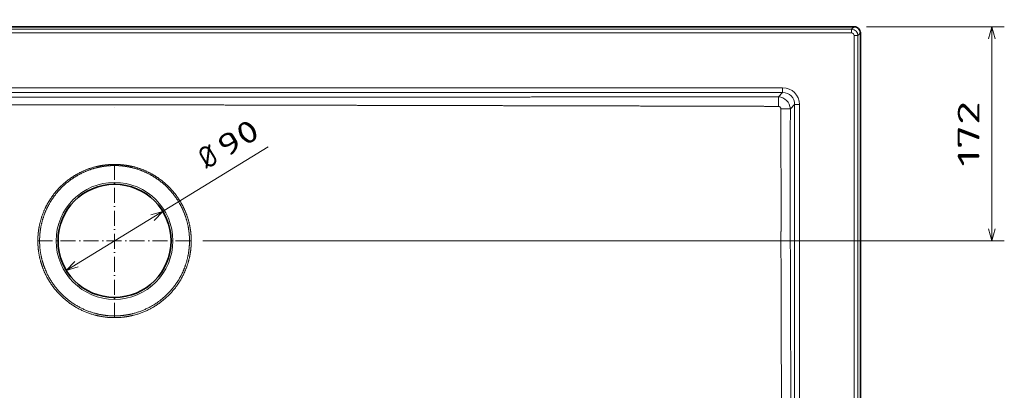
# Model space of a CAD drawing. Extents: x 61 to 353, y 15 to 278.
# Tile 5 of 6: x 195 to 353, y 130 to 189. Entities that reach past the tile are written whole.
import ezdxf
from ezdxf.enums import TextEntityAlignment as Align

# ---------------------------------------------------------------- set-up
doc = ezdxf.new("R2010")
doc.units = 0
doc.linetypes.add('DASHDOT', pattern=[18.5, 12, -3, 0.5, -3])
doc.layers.get('0').update_dxf_attribs({"lineweight": 13})
doc.styles.get("Standard").update_dxf_attribs({"font": 'isocp.shx'})
doc.dimstyles.get("Standard").update_dxf_attribs({"dimtxt": 2.5, "dimasz": 2.5, "dimexe": 1.25, "dimexo": 0.625, "dimtad": 1, "dimcen": 2.5, "dimadec": 0, "dimazin": 0, "dimtfac": 1, "dimtmove": 0, "dimatfit": 0, "dimfxl": 0, "dimarcsym": 0})

# ---------------------------------------------------------------- blocks, each defined once
blk = doc.blocks.new('*D')
at = {"color": 7, "lineweight": 13}
for p, q in [((74.42, 223.71), (74.42, 245.71)), ((109.38, 240.71), (72.42, 240.71)), ((108.98, 228.71), (72.42, 228.71)), ((108.98, 188.21), (64.83, 188.21)), ((66.83, 28.19), (66.83, 188.21)), ((331.02, 188.21), (353.19, 188.21)), ((351.19, 153.79), (351.19, 188.21)), ((202.23, 149.04), (234.72, 168.89)), ((224.22, 153.79), (353.19, 153.79)), ((109.38, 28.19), (64.83, 28.19)), ((89.98, 17.13), (330.02, 17.13))]:
    blk.add_line(p, q, dxfattribs=at)
at = {"color": 7, "lineweight": 13, "ltscale": 0.301329}
for p, q in [((89.98, 27.19), (89.98, 15.13)), ((330.02, 27.19), (330.02, 15.13))]:
    blk.add_line(p, q, dxfattribs=at)
at = {"color": 7, "lineweight": 13}
for points in [[(73.9, 242.64), (74.42, 240.71), (74.93, 242.64)], [(74.93, 226.78), (74.42, 228.71), (73.9, 226.78)], [(67.35, 186.27), (66.83, 188.21), (66.31, 186.27)], [(351.71, 186.27), (351.19, 188.21), (350.67, 186.27)], [(216.39, 157.08), (217.77, 158.53), (215.85, 157.97)], [(350.67, 155.72), (351.19, 153.79), (351.71, 155.72)], [(203.61, 150.49), (202.23, 149.04), (204.15, 149.61)], [(66.31, 30.12), (66.83, 28.19), (67.35, 30.12)], [(91.91, 17.65), (89.98, 17.13), (91.91, 16.62)], [(328.09, 16.62), (330.02, 17.13), (328.09, 17.65)]]:
    blk.add_lwpolyline(points, dxfattribs=at)
for s, rotation, p, p2 in [('60', 90, (72.42, 231.33), (72.42, 238.1)), ('172', 90, (349.19, 165.74), (349.19, 176.25)), ('90', 31.4179, (227.9, 167.06), (233.68, 170.59)), ('%%c', 31.4179, (224.85, 165.2), (227.04, 166.54)), ('800', 90, (64.83, 102.94), (64.83, 113.45))]:
    blk.add_text(s, height=3.5, rotation=rotation, dxfattribs=at).set_placement(p, p2, align=Align.FIT)
blk.add_text('1200', height=3.5, dxfattribs=at).set_placement((202.88, 19.13), (217.12, 19.13), align=Align.FIT)
blk = doc.blocks.new('BLOCK18')
at = {"color": 7, "linetype": 'DASHDOT', "lineweight": 13}
for p, q in [((0, 61.1), (0, -61.1)), ((61.1, 0), (-61.1, 0))]:
    blk.add_line(p, q, dxfattribs=at)
blk = doc.blocks.new('BLOCK19')
at = {"color": 7, "lineweight": 35}
for p, q in [((-595.1, 172.1), (0, 172.1)), ((0, 172.1), (595.1, 172.1)), ((600.1, 167.1), (600.1, -623))]:
    blk.add_line(p, q, dxfattribs=at)
at = {"color": 7, "lineweight": 13}
for p, q in [((-593.1, 170.1), (0, 170.1)), ((593.1, 167.1), (-593.1, 167.1)), ((593.1, 170.1), (0, 170.1)), ((595.1, -623), (595.1, 165.1)), ((598.1, -623), (598.1, 165.1)), ((537.55, 123.07), (-537.55, 123.07)), ((-537.55, 119.21), (0, 119.21)), ((537.55, 119.21), (0, 119.21)), ((547.21, -567.55), (547.21, 109.55)), ((551.07, -567.55), (551.07, 109.55))]:
    blk.add_line(p, q, dxfattribs=at)
at = {"color": 7, "lineweight": 13, "ltscale": 0.070503}
for p, q in [((593.1, 170.1), (595.1, 172.1)), ((598.1, 165.1), (600.1, 167.1))]:
    blk.add_line(p, q, dxfattribs=at)
at = {"color": 7, "lineweight": 13, "ltscale": 0.074954}
for p, q in [((593.1, 167.1), (593.1, 170.1)), ((595.1, 165.1), (598.1, 165.1))]:
    blk.add_line(p, q, dxfattribs=at)
at = {"color": 7, "lineweight": 13, "ltscale": 0.121022}
blk.add_line((534.12, 115.78), (537.55, 119.21), dxfattribs=at)
at = {"color": 7, "lineweight": 13, "ltscale": 0.096593}
for p, q in [((537.55, 123.07), (537.55, 119.21)), ((551.07, 109.55), (547.21, 109.55))]:
    blk.add_line(p, q, dxfattribs=at)
at = {"color": 7, "lineweight": 35, "ltscale": 0.002958}
blk.add_line((0.06, 107.23), (-0.06, 107.23), dxfattribs=at)
at = {"color": 7, "lineweight": 13, "ltscale": 0.121024}
blk.add_line((543.78, 106.12), (547.21, 109.55), dxfattribs=at)
at = {"color": 7, "lineweight": 13}
blk.add_circle((0, 0), 47, dxfattribs=at)
at = {"color": 7, "lineweight": 35}
blk.add_circle((0, 0), 45.5, dxfattribs=at)
at = {"color": 7, "lineweight": 13}
for radius, start, end in [(5, 0.04499, 89.95501), (2, 359.98423, 90.01577)]:
    blk.add_arc((593.1, 165.1), radius, start, end, dxfattribs=at)
at = {"color": 7, "lineweight": 35}
blk.add_arc((595.1, 167.1), 5, 359.98421, 90.01579, dxfattribs=at)
at = {"color": 7, "lineweight": 13}
for centre, major_axis, ratio, start_param, end_param in [((536.58, 108.58), (-10.59, -10.59), 0.93511, 2.389713, 3.893466), ((536.58, 108.58), (7.94, 7.94), 0.890394, 5.531307, 7.035067), ((533.98, 105.98), (7.07, -7.07), 0.962321, 0.81891, 2.32281)]:
    blk.add_ellipse(centre, major_axis=major_axis, ratio=ratio, start_param=start_param, end_param=end_param, dxfattribs=at)
for points, knots in [([(0, 115.47), (-0.65, 115.47), (-1.29, 115.47), (-1.94, 115.47), (-3.27, 115.47), (-4.6, 115.47), (-5.1, 115.47), (-6.44, 115.46), (-7.79, 115.46), (-8.44, 115.46), (-9.78, 115.46), (-11.12, 115.46), (-11.62, 115.46), (-14.89, 115.46), (-18.17, 115.46), (-20.76, 115.46), (-26.2, 115.46), (-31.64, 115.46), (-33.54, 115.46), (-39.05, 115.47), (-44.56, 115.47), (-47.21, 115.47), (-52.06, 115.48), (-56.91, 115.48), (-61.49, 115.49), (-66.34, 115.49), (-71.18, 115.5), (-73.85, 115.5), (-91.24, 115.51), (-108.62, 115.53), (-126.71, 115.54), (-144.61, 115.54), (-162.51, 115.55), (-165.59, 115.56), (-175.44, 115.56), (-185.37, 115.57), (-192.17, 115.57), (-204.23, 115.58), (-216.21, 115.58), (-221.46, 115.59), (-227.54, 115.59), (-233.61, 115.59), (-234.47, 115.59), (-247.83, 115.6), (-261.16, 115.61), (-273.25, 115.61), (-288.36, 115.62), (-303.56, 115.63), (-305.96, 115.63), (-322.86, 115.64), (-339.74, 115.65), (-353.8, 115.66), (-370.63, 115.67), (-387.48, 115.68), (-390.14, 115.68), (-405.23, 115.69), (-420.33, 115.7), (-432.77, 115.71), (-446.25, 115.72), (-459.73, 115.73), (-460.79, 115.73), (-462.89, 115.73), (-465, 115.73), (-466.06, 115.73), (-470.18, 115.73), (-474.35, 115.73), (-477.52, 115.74), (-482.93, 115.74), (-488.3, 115.74), (-490.54, 115.75), (-493.63, 115.75), (-496.69, 115.75), (-497.88, 115.75), (-505.65, 115.76), (-513.41, 115.76), (-520.32, 115.77), (-527.22, 115.77), (-534.12, 115.78)], [0, 0, 0, 0, 0, 0, 5.608381, 5.608381, 5.608381, 11.537417, 11.537417, 11.537417, 17.14581, 17.14581, 17.14581, 23.064518, 23.064518, 23.064518, 45.498003, 45.498003, 45.498003, 70.227634, 70.227634, 70.227634, 93.296101, 93.296101, 93.296101, 112.215002, 112.215002, 112.215002, 135.283469, 135.283469, 135.283469, 262.77092, 262.77092, 262.77092, 290.289261, 290.289261, 290.289261, 347.6405, 347.6405, 347.6405, 392.80046, 392.80046, 392.80046, 400.253595, 400.253595, 400.253595, 508.508692, 508.508692, 508.508692, 531.972404, 531.972404, 531.972404, 654.851559, 654.851559, 654.851559, 677.903202, 677.903202, 677.903202, 785.544351, 785.544351, 785.544351, 794.659611, 794.659611, 794.659611, 803.774872, 803.774872, 803.774872, 830.039805, 830.039805, 830.039805, 849.122822, 849.122822, 849.122822, 856.573865, 856.573865, 856.573865, 916.36559, 916.36559, 916.36559, 916.36559, 916.36559, 916.36559]), ([(0, 115.47), (0.65, 115.47), (1.29, 115.47), (1.94, 115.47), (3.27, 115.47), (4.6, 115.47), (5.1, 115.47), (6.44, 115.46), (7.79, 115.46), (8.44, 115.46), (9.78, 115.46), (11.12, 115.46), (11.62, 115.46), (14.89, 115.46), (18.17, 115.46), (20.76, 115.46), (26.2, 115.46), (31.64, 115.46), (33.54, 115.46), (39.05, 115.47), (44.56, 115.47), (47.21, 115.47), (52.06, 115.48), (56.91, 115.48), (61.49, 115.49), (66.34, 115.49), (71.18, 115.5), (73.85, 115.5), (91.24, 115.51), (108.62, 115.53), (126.71, 115.54), (144.61, 115.54), (162.51, 115.55), (165.59, 115.56), (175.44, 115.56), (185.37, 115.57), (192.17, 115.57), (204.23, 115.58), (216.21, 115.58), (221.46, 115.59), (227.54, 115.59), (233.61, 115.59), (234.47, 115.59), (247.83, 115.6), (261.16, 115.61), (273.25, 115.61), (288.36, 115.62), (303.56, 115.63), (305.96, 115.63), (322.86, 115.64), (339.74, 115.65), (353.8, 115.66), (370.63, 115.67), (387.48, 115.68), (390.14, 115.68), (405.23, 115.69), (420.33, 115.7), (432.77, 115.71), (446.25, 115.72), (459.73, 115.73), (460.79, 115.73), (462.89, 115.73), (465, 115.73), (466.06, 115.73), (470.18, 115.73), (474.35, 115.73), (477.52, 115.74), (482.93, 115.74), (488.3, 115.74), (490.54, 115.75), (493.63, 115.75), (496.69, 115.75), (497.88, 115.75), (505.65, 115.76), (513.41, 115.76), (520.32, 115.77), (527.22, 115.77), (534.12, 115.78)], [0, 0, 0, 0, 0, 0, 5.608381, 5.608381, 5.608381, 11.537417, 11.537417, 11.537417, 17.14581, 17.14581, 17.14581, 23.064518, 23.064518, 23.064518, 45.498003, 45.498003, 45.498003, 70.227634, 70.227634, 70.227634, 93.296101, 93.296101, 93.296101, 112.215002, 112.215002, 112.215002, 135.283469, 135.283469, 135.283469, 262.77092, 262.77092, 262.77092, 290.289261, 290.289261, 290.289261, 347.6405, 347.6405, 347.6405, 392.80046, 392.80046, 392.80046, 400.253595, 400.253595, 400.253595, 508.508692, 508.508692, 508.508692, 531.972404, 531.972404, 531.972404, 654.851559, 654.851559, 654.851559, 677.903202, 677.903202, 677.903202, 785.544351, 785.544351, 785.544351, 794.659611, 794.659611, 794.659611, 803.774872, 803.774872, 803.774872, 830.039805, 830.039805, 830.039805, 849.122822, 849.122822, 849.122822, 856.573865, 856.573865, 856.573865, 916.36559, 916.36559, 916.36559, 916.36559, 916.36559, 916.36559]), ([(534.16, 108.1), (534.15, 109.3), (534.15, 110.5), (534.15, 111.63), (534.14, 113.34), (534.13, 114.76), (534.13, 115.19), (534.13, 115.54), (534.12, 115.78)], [0, 0, 0, 0, 0, 0, 7.552064, 7.552064, 7.552064, 11.269099, 11.269099, 11.269099, 11.269099, 11.269099, 11.269099]), ([(0, 109.41), (-0.51, 109.42), (-1.03, 109.42), (-1.54, 109.42), (-2.31, 109.42), (-3.08, 109.43), (-3.34, 109.43), (-4.88, 109.44), (-6.41, 109.44), (-7.73, 109.44), (-9.57, 109.45), (-11.39, 109.45), (-11.81, 109.45), (-15.35, 109.46), (-18.89, 109.46), (-21.89, 109.46), (-26.41, 109.45), (-30.92, 109.44), (-32.19, 109.44), (-36.62, 109.42), (-41.05, 109.41), (-43.96, 109.4), (-47.94, 109.38), (-51.92, 109.36), (-52.98, 109.36), (-55.1, 109.35), (-57.22, 109.34), (-58.28, 109.33), (-61.46, 109.32), (-64.64, 109.31), (-66.76, 109.3), (-83.4, 109.23), (-100.05, 109.17), (-116.43, 109.13), (-132.53, 109.09), (-148.63, 109.05), (-150.21, 109.05), (-153.25, 109.04), (-156.29, 109.03), (-158.34, 109.03), (-166.42, 109.01), (-174.53, 108.99), (-181.26, 108.98), (-194.28, 108.95), (-207.29, 108.92), (-213.57, 108.9), (-221.56, 108.89), (-229.51, 108.87), (-230.92, 108.86), (-234.4, 108.86), (-237.87, 108.85), (-239.57, 108.84), (-253.91, 108.81), (-268.18, 108.78), (-280.4, 108.75), (-296.74, 108.71), (-313.11, 108.68), (-317.02, 108.67), (-331.24, 108.63), (-345.42, 108.6), (-355.88, 108.58), (-368.26, 108.55), (-380.66, 108.52), (-382.54, 108.51), (-398.77, 108.47), (-415, 108.43), (-429.35, 108.4), (-444.3, 108.36), (-459.24, 108.32), (-460.78, 108.32), (-462.17, 108.31), (-463.56, 108.31), (-464.36, 108.31), (-468.24, 108.3), (-472.17, 108.29), (-475.37, 108.28), (-481.36, 108.26), (-487.32, 108.25), (-490.11, 108.24), (-493.34, 108.23), (-496.55, 108.22), (-497.04, 108.22), (-504.76, 108.2), (-512.48, 108.18), (-519.7, 108.16), (-526.93, 108.13), (-534.16, 108.1)], [0, 0, 0, 0, 0, 0, 4.444729, 4.444729, 4.444729, 6.667094, 6.667094, 6.667094, 17.74251, 17.74251, 17.74251, 22.372676, 22.372676, 22.372676, 48.365985, 48.365985, 48.365985, 61.452854, 61.452854, 61.452854, 86.771185, 86.771185, 86.771185, 95.9504, 95.9504, 95.9504, 105.129614, 105.129614, 105.129614, 123.488043, 123.488043, 123.488043, 249.275648, 249.275648, 249.275648, 262.947541, 262.947541, 262.947541, 275.594211, 275.594211, 275.594211, 332.878405, 332.878405, 332.878405, 386.321746, 386.321746, 386.321746, 401.679852, 401.679852, 401.679852, 416.408657, 416.408657, 416.408657, 525.995988, 525.995988, 525.995988, 558.186403, 558.186403, 558.186403, 649.290341, 649.290341, 649.290341, 665.621334, 665.621334, 665.621334, 789.82039, 789.82039, 789.82039, 795.03595, 795.03595, 795.03595, 801.872229, 801.872229, 801.872229, 828.551161, 828.551161, 828.551161, 852.077994, 852.077994, 852.077994, 856.33617, 856.33617, 856.33617, 918.911075, 918.911075, 918.911075, 918.911075, 918.911075, 918.911075]), ([(0, 109.41), (0.51, 109.42), (1.03, 109.42), (1.54, 109.42), (2.31, 109.42), (3.08, 109.43), (3.34, 109.43), (4.88, 109.44), (6.41, 109.44), (7.73, 109.44), (9.57, 109.45), (11.39, 109.45), (11.81, 109.45), (15.35, 109.46), (18.89, 109.46), (21.89, 109.46), (26.41, 109.45), (30.92, 109.44), (32.19, 109.44), (36.62, 109.42), (41.05, 109.41), (43.96, 109.4), (47.94, 109.38), (51.92, 109.36), (52.98, 109.36), (55.1, 109.35), (57.22, 109.34), (58.28, 109.33), (61.46, 109.32), (64.64, 109.31), (66.76, 109.3), (83.4, 109.23), (100.05, 109.17), (116.43, 109.13), (132.53, 109.09), (148.63, 109.05), (150.21, 109.05), (153.25, 109.04), (156.29, 109.03), (158.34, 109.03), (166.42, 109.01), (174.53, 108.99), (181.26, 108.98), (194.28, 108.95), (207.29, 108.92), (213.57, 108.9), (221.56, 108.89), (229.51, 108.87), (230.92, 108.86), (234.4, 108.86), (237.87, 108.85), (239.57, 108.84), (253.91, 108.81), (268.18, 108.78), (280.4, 108.75), (296.74, 108.71), (313.11, 108.68), (317.02, 108.67), (331.24, 108.63), (345.42, 108.6), (355.88, 108.58), (368.26, 108.55), (380.66, 108.52), (382.54, 108.51), (398.77, 108.47), (415, 108.43), (429.35, 108.4), (444.3, 108.36), (459.24, 108.32), (460.78, 108.32), (462.17, 108.31), (463.56, 108.31), (464.36, 108.31), (468.24, 108.3), (472.17, 108.29), (475.37, 108.28), (481.36, 108.26), (487.32, 108.25), (490.11, 108.24), (493.34, 108.23), (496.55, 108.22), (497.04, 108.22), (504.76, 108.2), (512.48, 108.18), (519.7, 108.16), (526.93, 108.13), (534.16, 108.1)], [0, 0, 0, 0, 0, 0, 4.444729, 4.444729, 4.444729, 6.667094, 6.667094, 6.667094, 17.74251, 17.74251, 17.74251, 22.372676, 22.372676, 22.372676, 48.365985, 48.365985, 48.365985, 61.452854, 61.452854, 61.452854, 86.771185, 86.771185, 86.771185, 95.9504, 95.9504, 95.9504, 105.129614, 105.129614, 105.129614, 123.488043, 123.488043, 123.488043, 249.275648, 249.275648, 249.275648, 262.947541, 262.947541, 262.947541, 275.594211, 275.594211, 275.594211, 332.878405, 332.878405, 332.878405, 386.321746, 386.321746, 386.321746, 401.679852, 401.679852, 401.679852, 416.408657, 416.408657, 416.408657, 525.995988, 525.995988, 525.995988, 558.186403, 558.186403, 558.186403, 649.290341, 649.290341, 649.290341, 665.621334, 665.621334, 665.621334, 789.82039, 789.82039, 789.82039, 795.03595, 795.03595, 795.03595, 801.872229, 801.872229, 801.872229, 828.551161, 828.551161, 828.551161, 852.077994, 852.077994, 852.077994, 856.33617, 856.33617, 856.33617, 918.911075, 918.911075, 918.911075, 918.911075, 918.911075, 918.911075]), ([(536.1, 106.16), (537.3, 106.16), (538.5, 106.15), (539.63, 106.15), (541.34, 106.14), (542.76, 106.13), (543.19, 106.13), (543.54, 106.13), (543.78, 106.12)], [0, 0, 0, 0, 0, 0, 7.552522, 7.552522, 7.552522, 11.269681, 11.269681, 11.269681, 11.269681, 11.269681, 11.269681]), ([(536.1, 106.16), (536.15, 93.45), (536.2, 80.74), (536.24, 67.92), (536.28, 53.12), (536.3, 38.32), (536.3, 36.07), (536.3, 30.8), (536.3, 25.52), (536.3, 22.34), (536.3, 18.09), (536.28, 13.84), (536.28, 12.78), (536.27, 10.12), (536.26, 7.46), (536.26, 5.87), (536.24, 3.81), (536.23, 1.74), (536.22, 0.95), (536.22, 0.48), (536.22, 0), (536.22, 0), (536.22, 0), (536.22, 0)], [0, 0, 0, 0, 0, 0, 110.012831, 110.012831, 110.012831, 128.093406, 128.093406, 128.093406, 155.644783, 155.644783, 155.644783, 164.82954, 164.82954, 164.82954, 178.615466, 178.615466, 178.615466, 182.653214, 182.653214, 182.653214, 182.665979, 182.665979, 182.665979, 182.665979, 182.665979, 182.665979]), ([(543.78, 106.12), (543.77, 95.36), (543.76, 84.59), (543.75, 74.62), (543.74, 59.6), (543.73, 44.57), (543.73, 40.39), (543.72, 32.95), (543.72, 25.51), (543.72, 22.33), (543.72, 18.09), (543.73, 13.85), (543.73, 12.79), (543.73, 10.17), (543.73, 7.54), (543.74, 5.87), (543.74, 3.84), (543.75, 1.81), (543.75, 1.03), (543.75, 0.57), (543.75, 0.11)], [0, 0, 0, 0, 0, 0, 93.198445, 93.198445, 93.198445, 130.062072, 130.062072, 130.062072, 157.606608, 157.606608, 157.606608, 166.787353, 166.787353, 166.787353, 180.361392, 180.361392, 180.361392, 184.400647, 184.400647, 184.400647, 184.400647, 184.400647, 184.400647]), ([(0, 61.43), (-1.49, 61.43), (-2.98, 61.39), (-4.49, 61.31), (-6.49, 61.13), (-8.47, 60.87), (-8.98, 60.8), (-11.01, 60.5), (-13.02, 60.11), (-14.52, 59.77), (-22.46, 57.71), (-30.02, 54.34), (-35.75, 50.78), (-45.71, 42.53), (-53.22, 32.02), (-56.17, 26.55), (-59.06, 19.09), (-60.71, 11.31), (-61.01, 9.54), (-61.37, 6.91), (-61.59, 4.27), (-61.64, 3.42), (-61.69, 2.4), (-61.71, 1.37), (-61.72, 1.2), (-61.72, 0.86), (-61.73, 0.51), (-61.73, 0.34), (-61.73, 0.17), (-61.73, 0)], [0, 0, 0, 0, 0, 0, 11.934438, 11.934438, 11.934438, 16.05301, 16.05301, 16.05301, 28.36026, 28.36026, 28.36026, 81.780317, 81.780317, 81.780317, 131.044576, 131.044576, 131.044576, 145.395632, 145.395632, 145.395632, 152.229567, 152.229567, 152.229567, 153.599616, 153.599616, 153.599616, 154.969665, 154.969665, 154.969665, 154.969665, 154.969665, 154.969665]), ([(0, 60.55), (-1.48, 60.55), (-2.96, 60.5), (-4.46, 60.4), (-6.44, 60.21), (-8.41, 59.95), (-8.91, 59.87), (-10.92, 59.55), (-12.92, 59.15), (-14.4, 58.8), (-22.26, 56.69), (-29.73, 53.28), (-35.36, 49.69), (-45.13, 41.39), (-52.42, 30.87), (-55.26, 25.4), (-57.91, 18.19), (-59.39, 10.71), (-59.64, 9.21), (-59.95, 6.83), (-60.15, 4.44), (-60.21, 3.57), (-60.26, 2.51), (-60.29, 1.46), (-60.29, 1.27), (-60.3, 0.91), (-60.3, 0.55), (-60.3, 0.36), (-60.3, 0.18), (-60.3, 0)], [0, 0, 0, 0, 0, 0, 11.958713, 11.958713, 11.958713, 16.085549, 16.085549, 16.085549, 28.414759, 28.414759, 28.414759, 81.93447, 81.93447, 81.93447, 131.396655, 131.396655, 131.396655, 143.774036, 143.774036, 143.774036, 150.862918, 150.862918, 150.862918, 152.340411, 152.340411, 152.340411, 153.817905, 153.817905, 153.817905, 153.817905, 153.817905, 153.817905]), ([(0, 61.43), (1.49, 61.43), (2.98, 61.39), (4.49, 61.31), (6.49, 61.13), (8.47, 60.87), (8.98, 60.8), (11.01, 60.5), (13.02, 60.11), (14.52, 59.77), (22.46, 57.71), (30.02, 54.34), (35.75, 50.78), (45.71, 42.53), (53.22, 32.02), (56.17, 26.55), (59.06, 19.09), (60.71, 11.31), (61.01, 9.54), (61.37, 6.91), (61.59, 4.27), (61.64, 3.42), (61.69, 2.4), (61.71, 1.37), (61.72, 1.2), (61.72, 0.86), (61.73, 0.51), (61.73, 0.34), (61.73, 0.17), (61.73, 0)], [0, 0, 0, 0, 0, 0, 11.934438, 11.934438, 11.934438, 16.05301, 16.05301, 16.05301, 28.36026, 28.36026, 28.36026, 81.780317, 81.780317, 81.780317, 131.044576, 131.044576, 131.044576, 145.395632, 145.395632, 145.395632, 152.229567, 152.229567, 152.229567, 153.599616, 153.599616, 153.599616, 154.969665, 154.969665, 154.969665, 154.969665, 154.969665, 154.969665]), ([(0, 60.55), (1.48, 60.55), (2.96, 60.5), (4.46, 60.4), (6.44, 60.21), (8.41, 59.95), (8.91, 59.87), (10.92, 59.55), (12.92, 59.15), (14.4, 58.8), (22.26, 56.69), (29.73, 53.28), (35.36, 49.69), (45.13, 41.39), (52.42, 30.87), (55.26, 25.4), (57.91, 18.19), (59.39, 10.71), (59.64, 9.21), (59.95, 6.83), (60.15, 4.44), (60.21, 3.57), (60.26, 2.51), (60.29, 1.46), (60.29, 1.27), (60.3, 0.91), (60.3, 0.55), (60.3, 0.36), (60.3, 0.18), (60.3, 0)], [0, 0, 0, 0, 0, 0, 11.958713, 11.958713, 11.958713, 16.085549, 16.085549, 16.085549, 28.414759, 28.414759, 28.414759, 81.93447, 81.93447, 81.93447, 131.396655, 131.396655, 131.396655, 143.774036, 143.774036, 143.774036, 150.862918, 150.862918, 150.862918, 152.340411, 152.340411, 152.340411, 153.817905, 153.817905, 153.817905, 153.817905, 153.817905, 153.817905]), ([(0, -60.32), (-5.07, -60.32), (-10.14, -59.78), (-15.13, -58.72), (-26.28, -55.07), (-36.28, -48.86), (-41.42, -44.58), (-49.7, -35.5), (-55.45, -24.68), (-57.5, -19.43), (-59.27, -12.67), (-60.05, -5.77), (-60.16, -4.42), (-60.26, -2.72), (-60.29, -1.02), (-60.3, -0.68), (-60.3, -0.34), (-60.3, 0)], [0, 0, 0, 0, 0, 0, 41.176768, 41.176768, 41.176768, 94.797348, 94.797348, 94.797348, 140.152617, 140.152617, 140.152617, 151.171459, 151.171459, 151.171459, 153.959205, 153.959205, 153.959205, 153.959205, 153.959205, 153.959205]), ([(0, -60.32), (5.07, -60.32), (10.14, -59.78), (15.13, -58.72), (26.28, -55.07), (36.28, -48.86), (41.42, -44.58), (49.7, -35.5), (55.45, -24.68), (57.5, -19.43), (59.27, -12.67), (60.05, -5.77), (60.16, -4.42), (60.26, -2.72), (60.29, -1.02), (60.3, -0.68), (60.3, -0.34), (60.3, 0)], [0, 0, 0, 0, 0, 0, 41.176768, 41.176768, 41.176768, 94.797348, 94.797348, 94.797348, 140.152617, 140.152617, 140.152617, 151.171459, 151.171459, 151.171459, 153.959205, 153.959205, 153.959205, 153.959205, 153.959205, 153.959205]), ([(537.92, -566.08), (537.9, -561.59), (537.89, -557.1), (537.88, -552.5), (537.85, -543.2), (537.82, -533.48), (537.81, -528.63), (537.78, -518.12), (537.75, -507.6), (537.73, -501.96), (537.71, -492.75), (537.68, -483.97), (537.67, -480.48), (537.66, -476.37), (537.65, -472.28), (537.64, -471), (537.41, -393.03), (537.18, -315.06), (536.97, -243.61), (536.69, -148.53), (536.39, -53.44), (536.33, -35.62), (536.27, -17.81), (536.22, 0)], [0, 0, 0, 0, 0, 0, 38.88477, 38.88477, 38.88477, 75.940408, 75.940408, 75.940408, 118.982508, 118.982508, 118.982508, 148.367942, 148.367942, 148.367942, 154.364546, 154.364546, 154.364546, 823.617874, 823.617874, 823.617874, 977.880674, 977.880674, 977.880674, 977.880674, 977.880674, 977.880674]), ([(545.64, -565.98), (545.63, -561.49), (545.61, -557), (545.59, -552.4), (545.56, -543.1), (545.53, -533.38), (545.51, -528.53), (545.48, -518.02), (545.44, -507.51), (545.42, -501.86), (545.39, -492.65), (545.36, -483.87), (545.35, -480.38), (545.34, -476.27), (545.33, -472.18), (545.32, -470.9), (545.08, -398.99), (544.84, -327.08), (544.56, -244.46), (544.26, -152.82), (543.95, -61.17), (543.89, -40.75), (543.82, -20.32), (543.75, 0.11)], [0, 0, 0, 0, 0, 0, 38.883568, 38.883568, 38.883568, 75.93739, 75.93739, 75.93739, 118.981931, 118.981931, 118.981931, 148.367095, 148.367095, 148.367095, 154.365798, 154.365798, 154.365798, 771.157335, 771.157335, 771.157335, 948.066524, 948.066524, 948.066524, 948.066524, 948.066524, 948.066524]), ([(0, -61.71), (-5.13, -61.72), (-10.26, -61.18), (-15.3, -60.12), (-26.6, -56.48), (-36.75, -50.27), (-41.98, -45.99), (-50.45, -36.89), (-56.41, -26.02), (-58.55, -20.74), (-60.36, -14.27), (-61.27, -7.66), (-61.38, -6.64), (-61.53, -5.1), (-61.63, -3.57), (-61.66, -3.05), (-61.7, -2.14), (-61.72, -1.22), (-61.73, -0.81), (-61.73, -0.41), (-61.73, 0)], [0, 0, 0, 0, 0, 0, 41.056759, 41.056759, 41.056759, 94.526776, 94.526776, 94.526776, 139.749395, 139.749395, 139.749395, 147.966562, 147.966562, 147.966562, 152.0722, 152.0722, 152.0722, 155.323454, 155.323454, 155.323454, 155.323454, 155.323454, 155.323454]), ([(0, -61.71), (5.13, -61.72), (10.26, -61.18), (15.3, -60.12), (26.6, -56.48), (36.75, -50.27), (41.98, -45.99), (50.45, -36.89), (56.41, -26.02), (58.55, -20.74), (60.36, -14.27), (61.27, -7.66), (61.38, -6.64), (61.53, -5.1), (61.63, -3.57), (61.66, -3.05), (61.7, -2.14), (61.72, -1.22), (61.73, -0.81), (61.73, -0.41), (61.73, 0)], [0, 0, 0, 0, 0, 0, 41.056759, 41.056759, 41.056759, 94.526776, 94.526776, 94.526776, 139.749395, 139.749395, 139.749395, 147.966562, 147.966562, 147.966562, 152.0722, 152.0722, 152.0722, 155.323454, 155.323454, 155.323454, 155.323454, 155.323454, 155.323454])]:
    blk.add_open_spline(points, degree=5, knots=knots, dxfattribs=at)
blk.add_open_spline([(534.16, 108.1), (534.78, 108.1), (535.39, 107.86), (535.86, 107.39), (536.1, 106.78), (536.1, 106.16)], degree=5, dxfattribs=at)

msp = doc.modelspace()

# ---------------------------------------------------------------- block references
at = {"lineweight": 0, "xscale": 0.2, "yscale": 0.2, "zscale": 0.2}
for name in ['BLOCK19', 'BLOCK18']:
    msp.add_blockref(name, (210, 153.7869), dxfattribs=at)

# ---------------------------------------------------------------- dimensions: what is measured, and where the dimension line sits
at = {"color": 0, "lineweight": 0}
dim = msp.add_diameter_dim_2p(p1=(202.2342, 149.0432), p2=(217.7658, 158.5305), text='%%c90', dimstyle='Standard', override={"dimlfac": 5}, dxfattribs=at)
dim.commit()
dim.dimension.update_dxf_attribs({"geometry": '*D', "text_midpoint": (230.3078, 166.1915), "dimtype": 163})
for base, p1, p2, angle, middle, dimtype in [((351.1891, 153.7869), (329.0197, 188.2059), (222.22, 153.7869), 269.998569, (351.1891, 170.9964), 160), ((66.82832, 28.18686), (110.98034, 188.20591), (111.37966, 28.18686), 269.998569, (66.82832, 108.19639), 160), ((330.019, 17.1337), (89.981, 29.1869), (330.019, 29.1869), 0, (210, 17.1337), 161), ((74.4172, 240.711), (110.9816, 228.711), (111.3797, 240.711), 89.999523, (74.4172, 234.711), 160)]:
    dim = msp.add_linear_dim(base=base, p1=p1, p2=p2, angle=angle, dimstyle='Standard', override={"dimlfac": 5}, dxfattribs=at)
    dim.commit()
    dim.dimension.update_dxf_attribs({"geometry": '*D', "text_midpoint": middle, "dimtype": dimtype})

doc.saveas('drawing.dxf')
